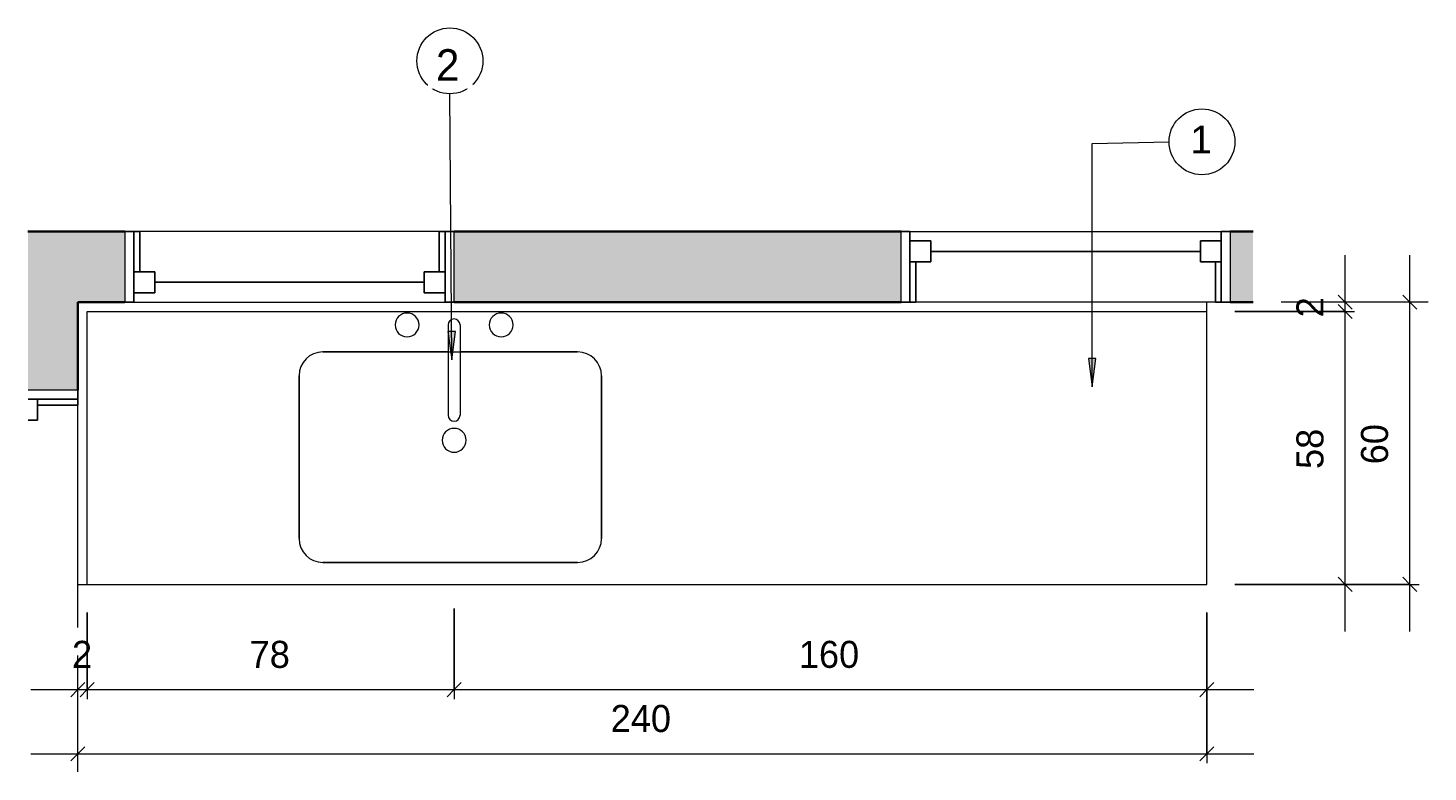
# Model space of a CAD drawing. Header units: metres. Extents: x -23.4 to 55.3, y -20.8 to 5.
# Tile 18 of 26: x 34.7 to 37.7, y -7.1 to -5.6. Entities that reach past the tile are written whole.
import ezdxf

# ---------------------------------------------------------------- set-up
doc = ezdxf.new("R2010")
doc.units = ezdxf.units.M
for name, color, linetype, lineweight in [('A-ANNO-DIMS', 211, 'Continuous', 9), ('A-ANNO-DIMS-20', 211, 'Continuous', 9), ('A-ANNO-KEYN', 231, 'Continuous', 9), ('A-GENM', 13, 'Continuous', 18), ('A-GLAZ', 151, 'Continuous', 18), ('A-WALL', 113, 'Continuous', 18), ('A-WALL-PATT', 111, 'Continuous', 35), ('G-ANNO-TEXT', 231, 'Continuous', 9), ('P-SANR-FIXT', 6, 'Continuous', 18)]:
    doc.layers.add(name, color=color, linetype=linetype, lineweight=lineweight)
doc.styles.add('Arial_3', font='arial.ttf', dxfattribs={"height": 0.059012})
doc.styles.add('Century Gothic_1', font='GOTHIC.TTF', dxfattribs={"height": 0.067065})
doc.styles.add('Century Gothic_3', font='GOTHIC.TTF', dxfattribs={"height": 0.057484})
doc.dimstyles.new('_Cotas_detalhamento_3_mm', dxfattribs={"dimscale": 0.3048, "dimtxt": 0.06, "dimasz": 0.098425, "dimexe": 0.065617, "dimexo": 0.19685, "dimgap": 0.098425, "dimtad": 1, "dimdec": 0, "dimlfac": 100, "dimzin": 0, "dimdsep": 46, "dimtxsty": 'Century Gothic_3', "dimblk1": 'OBLIQUE', "dimblk2": 'OBLIQUE', "dimsah": 1, "dimcen": 0.09, "dimdle": 0.328084, "dimazin": 0, "dimtfac": 1, "dimtdec": 4, "dimtix": 1, "dimtmove": 0, "dimatfit": 3, "dimfxl": 1, "dimtvp": 1, "dimtolj": 1, "dimtzin": 0, "dimarcsym": 2})
doc.dimstyles.new('_Cotas_detalhamento_3_mm_1', dxfattribs={"dimscale": 0.3048, "dimtxt": 0.06, "dimasz": 0.098425, "dimexe": 0.065617, "dimexo": 0.19685, "dimgap": 0.098425, "dimtad": 1, "dimdec": 0, "dimlfac": 100, "dimzin": 0, "dimdsep": 46, "dimtxsty": 'Century Gothic_3', "dimblk1": 'OBLIQUE', "dimblk2": 'OBLIQUE', "dimsah": 1, "dimcen": 0.09, "dimdle": 0.328084, "dimazin": 0, "dimtfac": 1, "dimtdec": 4, "dimtix": 1, "dimtmove": 0, "dimatfit": 3, "dimfxl": 1, "dimtvp": 1, "dimtolj": 1, "dimtzin": 0, "dimarcsym": 2})
doc.dimstyles.new('_Cotas_detalhamento_3_mm_2', dxfattribs={"dimscale": 0.3048, "dimtxt": 0.06, "dimasz": 0.098425, "dimexe": 0.065617, "dimexo": 0.19685, "dimgap": 0.098425, "dimtad": 1, "dimdec": 0, "dimlfac": 100, "dimzin": 0, "dimdsep": 46, "dimtxsty": 'Century Gothic_3', "dimblk1": 'OBLIQUE', "dimblk2": 'OBLIQUE', "dimsah": 1, "dimcen": 0.09, "dimdle": 0.328084, "dimazin": 0, "dimtfac": 1, "dimtdec": 4, "dimtix": 1, "dimtmove": 0, "dimatfit": 3, "dimfxl": 1, "dimtvp": 1, "dimtolj": 1, "dimtzin": 0, "dimarcsym": 2})

# ---------------------------------------------------------------- blocks, each defined once
blk = doc.blocks.new('Casement w Mullions-Number_0002 - _JANELA 2-2374376-BANCADA SALADAS_')
at = {"layer": 'A-GLAZ', "lineweight": 25}
for p, q in [((0.9365, 0.0309), (0.9365, 0.0106)), ((0.9809, 0.0309), (0.9809, 0.0106)), ((0.9809, 0.0106), (0.9809, 0.0309)), ((0.9809, 0.0106), (0.9365, 0.0106)), ((0.9682, 0.0106), (0.9809, 0.0106)), ((0.9682, 0.0106), (0.9682, -0.075)), ((0.9682, -0.075), (1, -0.075))]:
    blk.add_line(p, q, dxfattribs=at)
at = {"layer": 'A-GLAZ'}
for p, q in [((0.9809, 0.0309), (0.9809, -0.075)), ((0.9809, -0.075), (0.9809, 0.0309)), ((1, -0.075), (1, 0.0309)), ((0.4955, -0.075), (0.9809, -0.075)), ((0.9809, -0.075), (1, -0.075))]:
    blk.add_line(p, q, dxfattribs=at)
blk = doc.blocks.new('Casement w Mullions-Number_0002 - _JANELA 5-2627089-BANCADA SALADAS_')
at = {"layer": 'A-GLAZ', "lineweight": 25}
for p, q in [((-0.31825, 0.075), (-0.35, 0.075)), ((-0.31825, 0.075), (-0.31825, -0.01055)), ((0.31825, 0.075), (0.35, 0.075)), ((0.31825, -0.01055), (0.31825, 0.075)), ((-0.33095, -0.01055), (-0.2865, -0.01055)), ((-0.33095, -0.055), (-0.33095, -0.01055)), ((-0.33095, -0.01055), (-0.31825, -0.01055)), ((-0.33095, -0.01055), (-0.33095, -0.075)), ((-0.2865, -0.055), (-0.2865, -0.01055)), ((0.2865, -0.055), (0.2865, -0.01055)), ((0.33095, -0.01055), (0.2865, -0.01055)), ((0.31825, -0.01055), (0.33095, -0.01055)), ((0.33095, -0.055), (0.33095, -0.01055)), ((0.33095, -0.01055), (0.33095, -0.075)), ((-0.33095, -0.055), (-0.2865, -0.055)), ((-0.2865, -0.03277), (0.2865, -0.03277)), ((0.33095, -0.055), (0.2865, -0.055)), ((-0.35, -0.075), (-0.33095, -0.075)), ((0.35, -0.075), (0.33095, -0.075))]:
    blk.add_line(p, q, dxfattribs=at)
at = {"layer": 'A-GLAZ'}
for p, q in [((-0.35, 0.075), (-0.33095, 0.075)), ((-0.35, -0.075), (-0.35, 0.075)), ((-0.33095, 0.075), (-0.33095, -0.075)), ((-0.33095, 0.075), (0.33095, 0.075)), ((-0.33095, -0.075), (-0.33095, 0.075)), ((0.33095, 0.075), (0.35, 0.075)), ((0.33095, -0.075), (0.33095, 0.075)), ((0.33095, 0.075), (0.33095, -0.075)), ((0.35, 0.075), (0.35, -0.075)), ((-0.33095, -0.075), (-0.35, -0.075)), ((0.33095, -0.075), (-0.33095, -0.075)), ((0.35, -0.075), (0.33095, -0.075))]:
    blk.add_line(p, q, dxfattribs=at)
blk = doc.blocks.new('Casement w Mullions-Number_0002 - _JANELA 5-2405608-BANCADA SALADAS_')
at = {"layer": 'A-GLAZ', "lineweight": 25}
for p, q in [((-0.35, 0.075), (-0.33095, 0.075)), ((-0.33095, 0.01055), (-0.33095, 0.075)), ((0.33095, 0.01055), (0.33095, 0.075)), ((0.35, 0.075), (0.33095, 0.075)), ((-0.33095, 0.055), (-0.33095, 0.01055)), ((-0.33095, 0.055), (-0.2865, 0.055)), ((-0.2865, 0.055), (-0.2865, 0.01055)), ((-0.2865, 0.03277), (0.2865, 0.03277)), ((0.2865, 0.055), (0.2865, 0.01055)), ((0.33095, 0.055), (0.2865, 0.055)), ((0.33095, 0.055), (0.33095, 0.01055)), ((-0.33095, 0.01055), (-0.2865, 0.01055)), ((-0.33095, 0.01055), (-0.31825, 0.01055)), ((-0.31825, -0.075), (-0.31825, 0.01055)), ((0.33095, 0.01055), (0.2865, 0.01055)), ((0.31825, 0.01055), (0.33095, 0.01055)), ((0.31825, 0.01055), (0.31825, -0.075)), ((-0.31825, -0.075), (-0.35, -0.075)), ((0.31825, -0.075), (0.35, -0.075))]:
    blk.add_line(p, q, dxfattribs=at)
at = {"layer": 'A-GLAZ'}
for p, q in [((-0.33095, 0.075), (-0.35, 0.075)), ((-0.35, 0.075), (-0.35, -0.075)), ((-0.33095, -0.075), (-0.33095, 0.075)), ((0.33095, 0.075), (-0.33095, 0.075)), ((-0.33095, 0.075), (-0.33095, -0.075)), ((0.33095, 0.075), (0.33095, -0.075)), ((0.35, 0.075), (0.33095, 0.075)), ((0.33095, -0.075), (0.33095, 0.075)), ((0.35, -0.075), (0.35, 0.075)), ((-0.35, -0.075), (-0.33095, -0.075)), ((-0.33095, -0.075), (0.33095, -0.075)), ((0.33095, -0.075), (0.35, -0.075))]:
    blk.add_line(p, q, dxfattribs=at)
blk = doc.blocks.new('Generic Models 7 - Generic Models 28-2375428-BANCADA SALADAS_')
at = {"layer": 'A-GENM'}
for p, q in [((-21.8623, -6.7396), (-21.8623, -6.1596)), ((-23.7413, -6.2454), (-23.1998, -6.2454)), ((-23.7921, -6.6422), (-23.7921, -6.2962)), ((-23.149, -6.2962), (-23.149, -6.6422)), ((-23.1998, -6.693), (-23.7413, -6.693)), ((-24.2423, -6.7396), (-21.8623, -6.7396))]:
    blk.add_line(p, q, dxfattribs=at)
for centre, start, end in [((-23.7413, -6.2962), 90, 180), ((-23.1998, -6.2962), 0, 90), ((-23.7413, -6.6422), 180, 270), ((-23.1998, -6.6422), 270, 0)]:
    blk.add_arc(centre, 0.0508, start, end, dxfattribs=at)
blk = doc.blocks.new('M_Sink Kitchen-Single - 760 x 535mm-2443443-BANCADA SALADAS_')
at = {"layer": 'P-SANR-FIXT', "color": 7}
for p, q in [((0.003, 0.2452), (0.003, 0.0531)), ((0.0284, 0.2452), (0.0284, 0.0531)), ((0.003, 0.188), (-0.2632, 0.188)), ((0.2783, 0.188), (0.0284, 0.188)), ((-0.314, 0.1372), (-0.314, -0.2088)), ((0.3291, -0.2088), (0.3291, 0.1372)), ((-0.2632, -0.2596), (0.2783, -0.2596))]:
    blk.add_line(p, q, dxfattribs=at)
for centre, radius, start, end in [((-0.0843, 0.2452), 0.0254, 360, 180), ((0.1157, 0.2452), 0.0254, 360, 180), ((-0.0843, 0.2452), 0.0254, 180, 360), ((0.0157, 0.2452), 0.0127, 360, 180), ((0.1157, 0.2452), 0.0254, 180, 0), ((-0.2632, 0.1372), 0.0508, 90, 180), ((0.2783, 0.1372), 0.0508, 360, 90), ((0.0157, 0.0531), 0.0127, 180, 0), ((0.0157, 0), 0.0254, 360, 180), ((0.0157, 0), 0.0254, 180, 0), ((-0.2632, -0.2088), 0.0508, 180, 270), ((0.2783, -0.2088), 0.0508, 270, 0)]:
    blk.add_arc(centre, radius, start, end, dxfattribs=at)
blk = doc.blocks.new('Modelos genéricos 37 - Modelos genéricos 40-2375524-BANCADA SALADAS_')
at = {"layer": 'A-GENM'}
for p, q in [((-24.2423, -6.1596), (-21.8623, -6.1596)), ((-24.2423, -6.7396), (-24.2423, -6.1596)), ((-21.8623, -6.1596), (-21.8623, -6.1396)), ((-24.2623, -6.7396), (-24.2423, -6.7396))]:
    blk.add_line(p, q, dxfattribs=at)
blk = doc.blocks.new('DIMBLOCK121-BANCADA SALADAS_')
at = {"layer": 'A-ANNO-DIMS-20'}
for p, q in [((34.8059, -6.7996), (34.8059, -6.9834)), ((34.8059, -6.9634), (34.8059, -6.7996)), ((34.7859, -6.9634), (34.7859, -6.8911)), ((34.6859, -6.9634), (34.8059, -6.9634)), ((34.7859, -7.0022), (34.7859, -6.9434))]:
    blk.add_line(p, q, dxfattribs=at)
at = {"layer": 'A-ANNO-DIMS-20', "lineweight": 18}
for p, q in [((34.7859, -6.9634), (34.7709, -6.9784)), ((34.7859, -6.9634), (34.8009, -6.9484)), ((34.8059, -6.9634), (34.7909, -6.9784)), ((34.8059, -6.9634), (34.8209, -6.9484))]:
    blk.add_line(p, q, dxfattribs=at)
at = {"layer": 'A-ANNO-DIMS-20', "color": 0, "insert": (34.7735, -6.8597), "char_height": 0.0575, "width": 0.053714, "attachment_point": 1, "line_spacing_factor": 0.984117, "style": 'Century Gothic_3'}
blk.add_mtext('2', dxfattribs=at)
blk = doc.blocks.new('_Oblique')
at = {"color": 0, "linetype": 'ByBlock', "lineweight": -2}
blk.add_line((-0.5, -0.5), (0.5, 0.5), dxfattribs=at)
blk = doc.blocks.new('DIMBLOCK122-BANCADA SALADAS_')
at = {"layer": 'A-ANNO-DIMS-20'}
for p, q in [((34.8059, -6.7996), (34.8059, -6.9834)), ((34.8059, -6.9634), (34.8059, -6.7996)), ((35.5858, -6.7911), (35.5858, -6.9834)), ((35.5858, -6.9634), (35.5858, -6.7911)), ((34.8059, -6.9634), (35.5858, -6.9634))]:
    blk.add_line(p, q, dxfattribs=at)
at = {"layer": 'A-ANNO-DIMS-20', "lineweight": 18}
for p, q in [((34.8059, -6.9634), (34.7909, -6.9784)), ((34.8059, -6.9634), (34.8209, -6.9484)), ((35.5858, -6.9634), (35.5708, -6.9784)), ((35.5858, -6.9634), (35.6008, -6.9484))]:
    blk.add_line(p, q, dxfattribs=at)
at = {"layer": 'A-ANNO-DIMS-20', "color": 0, "insert": (35.1511, -6.8597), "char_height": 0.05748, "width": 0.107429, "attachment_point": 1, "line_spacing_factor": 0.984117, "style": 'Century Gothic_3'}
blk.add_mtext('78', dxfattribs=at)
blk = doc.blocks.new('DIMBLOCK123-BANCADA SALADAS_')
at = {"layer": 'A-ANNO-DIMS-20'}
for p, q in [((35.5858, -6.7911), (35.5858, -6.9834)), ((35.5858, -6.9634), (35.5858, -6.7911)), ((37.1859, -6.7996), (37.1859, -6.9834)), ((37.1859, -6.9634), (37.1859, -6.7996)), ((35.5858, -6.9634), (37.2859, -6.9634))]:
    blk.add_line(p, q, dxfattribs=at)
at = {"layer": 'A-ANNO-DIMS-20', "lineweight": 18}
for p, q in [((35.5858, -6.9634), (35.5708, -6.9784)), ((35.5858, -6.9634), (35.6008, -6.9484)), ((37.1859, -6.9634), (37.1709, -6.9784)), ((37.1859, -6.9634), (37.2009, -6.9484))]:
    blk.add_line(p, q, dxfattribs=at)
at = {"layer": 'A-ANNO-DIMS-20', "color": 0, "insert": (36.3187, -6.8597), "char_height": 0.05748, "width": 0.161143, "attachment_point": 1, "line_spacing_factor": 0.984117, "style": 'Century Gothic_3'}
blk.add_mtext('160', dxfattribs=at)
blk = doc.blocks.new('DIMBLOCK124-BANCADA SALADAS_')
at = {"layer": 'A-ANNO-DIMS-20'}
for p, q in [((37.2459, -6.1596), (37.5002, -6.1596)), ((37.4802, -6.1596), (37.2459, -6.1596)), ((37.4802, -6.8396), (37.4802, -6.1596)), ((37.2459, -6.7396), (37.5002, -6.7396)), ((37.4802, -6.7396), (37.2459, -6.7396))]:
    blk.add_line(p, q, dxfattribs=at)
at = {"layer": 'A-ANNO-DIMS-20', "lineweight": 18}
for p, q in [((37.4802, -6.1596), (37.4652, -6.1446)), ((37.4802, -6.1596), (37.4952, -6.1746)), ((37.4802, -6.7396), (37.4652, -6.7246)), ((37.4802, -6.7396), (37.4952, -6.7546))]:
    blk.add_line(p, q, dxfattribs=at)
at = {"layer": 'A-ANNO-DIMS-20', "color": 0, "insert": (37.3765, -6.4944), "char_height": 0.05748, "width": 0.107429, "attachment_point": 1, "rotation": 90, "line_spacing_factor": 0.984117, "style": 'Century Gothic_3'}
blk.add_mtext('58', dxfattribs=at)
blk = doc.blocks.new('DIMBLOCK125-BANCADA SALADAS_')
at = {"layer": 'A-ANNO-DIMS-20'}
for p, q in [((37.4802, -6.1596), (37.4802, -6.0396)), ((37.2459, -6.1596), (37.5002, -6.1596)), ((37.4802, -6.1596), (37.2459, -6.1596)), ((37.4802, -6.1396), (37.3443, -6.1396)), ((37.519, -6.1396), (37.4602, -6.1396))]:
    blk.add_line(p, q, dxfattribs=at)
at = {"layer": 'A-ANNO-DIMS-20', "lineweight": 18}
for p, q in [((37.4802, -6.1396), (37.4652, -6.1246)), ((37.4802, -6.1596), (37.4652, -6.1446)), ((37.4802, -6.1396), (37.4952, -6.1546)), ((37.4802, -6.1596), (37.4952, -6.1746))]:
    blk.add_line(p, q, dxfattribs=at)
at = {"layer": 'A-ANNO-DIMS-20', "color": 0, "insert": (37.3765, -6.172), "char_height": 0.0575, "width": 0.053714, "attachment_point": 1, "rotation": 90, "line_spacing_factor": 0.984117, "style": 'Century Gothic_3'}
blk.add_mtext('2', dxfattribs=at)
blk = doc.blocks.new('M_Identificador de nota-chave - Texto da nota-chave-86548-BANCADA SALADAS_')
at = {"layer": 'A-ANNO-KEYN'}
blk.add_circle((0.00024, -0.0002), 0.0035, dxfattribs=at)
blk = doc.blocks.new('DIMBLOCK126-BANCADA SALADAS_')
at = {"layer": 'A-ANNO-DIMS-20'}
for p, q in [((37.1859, -6.7996), (37.1859, -7.1197)), ((37.1859, -7.0997), (37.1859, -6.7996)), ((34.7859, -7.0997), (34.7859, -6.8911)), ((34.7859, -7.1385), (34.7859, -7.0797)), ((34.6859, -7.0997), (37.2859, -7.0997))]:
    blk.add_line(p, q, dxfattribs=at)
at = {"layer": 'A-ANNO-DIMS-20', "lineweight": 18}
for p, q in [((34.7859, -7.0997), (34.7709, -7.1147)), ((34.7859, -7.0997), (34.8009, -7.0847)), ((37.1859, -7.0997), (37.1709, -7.1147)), ((37.1859, -7.0997), (37.2009, -7.0847))]:
    blk.add_line(p, q, dxfattribs=at)
at = {"layer": 'A-ANNO-DIMS-20', "color": 0, "insert": (35.9187, -6.996), "char_height": 0.05748, "width": 0.161143, "attachment_point": 1, "line_spacing_factor": 0.984117, "style": 'Century Gothic_3'}
blk.add_mtext('240', dxfattribs=at)
blk = doc.blocks.new('DIMBLOCK127-BANCADA SALADAS_')
at = {"layer": 'A-ANNO-DIMS-20'}
for p, q in [((37.6175, -6.8396), (37.6175, -6.0396)), ((37.6175, -6.1396), (37.3443, -6.1396)), ((37.6563, -6.1396), (37.5975, -6.1396)), ((37.2459, -6.7396), (37.6375, -6.7396)), ((37.6175, -6.7396), (37.2459, -6.7396))]:
    blk.add_line(p, q, dxfattribs=at)
at = {"layer": 'A-ANNO-DIMS-20', "lineweight": 18}
for p, q in [((37.6175, -6.1396), (37.6025, -6.1246)), ((37.6175, -6.1396), (37.6325, -6.1546)), ((37.6175, -6.7396), (37.6025, -6.7246)), ((37.6175, -6.7396), (37.6325, -6.7546))]:
    blk.add_line(p, q, dxfattribs=at)
at = {"layer": 'A-ANNO-DIMS-20', "color": 0, "insert": (37.5138, -6.4844), "char_height": 0.05748, "width": 0.107429, "attachment_point": 1, "rotation": 90, "line_spacing_factor": 0.984117, "style": 'Century Gothic_3'}
blk.add_mtext('60', dxfattribs=at)

msp = doc.modelspace()

# ---------------------------------------------------------------- hatches: boundary and pattern name
at = {"layer": 'A-ANNO-KEYN'}
for points in [[(35.5812, -6.2623), (35.5886, -6.2023), (35.5728, -6.2024)], [(36.9423, -6.3195), (36.9502, -6.2595), (36.9344, -6.2595)]]:
    msp.add_hatch(color=256, dxfattribs=at).paths.add_polyline_path(points, flags=0)
at = {"layer": 'A-WALL-PATT', "lineweight": 18}
h = msp.add_hatch(color=7, dxfattribs=at)
h.paths.add_polyline_path([(37.2844, -6.1396), (37.2844, -5.9896), (37.2359, -5.9896), (37.2359, -6.1396)], flags=0)
h.paths.add_polyline_path([(36.5359, -6.1396), (36.5359, -5.9896), (35.5859, -5.9896), (35.5859, -6.1396), (35.9822, -6.1396)], flags=0)
h.paths.add_polyline_path([(34.8859, -6.1396), (34.8859, -5.9896), (34.6799, -5.9896), (34.6799, -6.1396), (34.7859, -6.1396)], flags=0)
msp.add_hatch(color=7, dxfattribs=at).paths.add_polyline_path([(34.6799, -6.3271), (34.7859, -6.3271), (34.7859, -6.1396), (34.6799, -6.1396), (34.6799, -6.1947)], flags=0)

# ---------------------------------------------------------------- linework, layer by layer
at = {"layer": 'A-ANNO-KEYN'}
for p, q in [((35.5812, -6.2623), (35.577, -5.697)), ((36.9423, -5.8025), (37.1058, -5.799)), ((36.9423, -6.3195), (36.9423, -5.8025)), ((35.5886, -6.2023), (35.5728, -6.2024)), ((35.5728, -6.2024), (35.5812, -6.2623)), ((35.5812, -6.2623), (35.5886, -6.2023)), ((36.9502, -6.2595), (36.9344, -6.2595)), ((36.9344, -6.2595), (36.9423, -6.3195)), ((36.9423, -6.3195), (36.9502, -6.2595))]:
    msp.add_line(p, q, dxfattribs=at)
at = {"layer": 'A-WALL', "lineweight": 35}
for p, q in [((34.8859, -5.9896), (34.6799, -5.9896)), ((36.5359, -5.9896), (35.5859, -5.9896)), ((37.2844, -5.9896), (37.2359, -5.9896)), ((34.7859, -6.1396), (34.8859, -6.1396)), ((34.7859, -6.3271), (34.7859, -6.1396)), ((35.5859, -6.1396), (36.5359, -6.1396)), ((37.2359, -6.1396), (37.2844, -6.1396))]:
    msp.add_line(p, q, dxfattribs=at)

# ---------------------------------------------------------------- block references
at = {"layer": 'A-ANNO-KEYN', "xscale": 19.99999999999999, "yscale": 19.99999999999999, "zscale": 19.99999999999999}
for p in [(35.5721, -5.6229), (37.1709, -5.7949)]:
    msp.add_blockref('M_Identificador de nota-chave - Texto da nota-chave-86548-BANCADA SALADAS_', p, dxfattribs=at)
at = {"layer": 'A-GENM'}
for name in ['Modelos genéricos 37 - Modelos genéricos 40-2375524-BANCADA SALADAS_', 'Generic Models 7 - Generic Models 28-2375428-BANCADA SALADAS_']:
    msp.add_blockref(name, (59.0482, 0), dxfattribs=at)
at = {"layer": 'A-GLAZ'}
for name, p, rotation in [('Casement w Mullions-Number_0002 - _JANELA 5-2405608-BANCADA SALADAS_', (35.2359, -6.0646), 180), ('Casement w Mullions-Number_0002 - _JANELA 5-2627089-BANCADA SALADAS_', (36.8859, -6.0646), 180), ('Casement w Mullions-Number_0002 - _JANELA 2-2374376-BANCADA SALADAS_', (34.7109, -7.3271), 89.9999999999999)]:
    msp.add_blockref(name, p, dxfattribs=dict(at, rotation=rotation))
at = {"layer": 'P-SANR-FIXT', "color": 7}
msp.add_blockref('M_Sink Kitchen-Single - 760 x 535mm-2443443-BANCADA SALADAS_', (35.5701, -6.4334), dxfattribs=at)

# ---------------------------------------------------------------- dimensions: what is measured, and where the dimension line sits
at = {"layer": 'A-ANNO-DIMS'}
for base, p1, p2, override, picture, middle in [((37.4802, -6.1396), (37.1859, -6.1596), (37.459, -6.1396), {"dimpost": '<>', "dimfxl": 0.273862}, 'DIMBLOCK125-BANCADA SALADAS_', (37.4208, -6.1496)), ((37.6175, -6.1396), (37.1859, -6.7396), (37.5963, -6.1396), {"dimpost": '<>', "dimfxl": 0.726916}, 'DIMBLOCK127-BANCADA SALADAS_', (37.5573, -6.4396)), ((37.4802, -6.1596), (37.1859, -6.7396), (37.1859, -6.1596), {"dimpost": '<>', "dimfxl": 0.58}, 'DIMBLOCK124-BANCADA SALADAS_', (37.42, -6.4496))]:
    dim = msp.add_linear_dim(base=base, p1=p1, p2=p2, angle=90, dimstyle='_Cotas_detalhamento_3_mm_2', override=override, dxfattribs=at)
    dim.commit()
    dim.dimension.update_dxf_attribs({"geometry": picture, "text_midpoint": middle})
for base, p1, p2, dimstyle, override, picture, middle in [((34.8059, -6.9634), (34.7859, -6.9422), (34.8059, -6.7396), '_Cotas_detalhamento_3_mm_2', {"dimpost": '<>', "dimfxl": 0.203546}, 'DIMBLOCK121-BANCADA SALADAS_', (34.7959, -6.9039)), ((37.1859, -7.0997), (34.7859, -7.0785), (37.1859, -6.7396), '_Cotas_detalhamento_3_mm_2', {"dimpost": '<>', "dimfxl": 2.423807}, 'DIMBLOCK126-BANCADA SALADAS_', (35.9859, -7.0395)), ((35.5858, -6.9634), (34.8059, -6.7396), (35.5858, -6.7311), '_Cotas_detalhamento_3_mm', {"dimpost": '<>', "dimfxl": 0.779935}, 'DIMBLOCK122-BANCADA SALADAS_', (35.1958, -6.9032)), ((37.1859, -6.9634), (35.5858, -6.7311), (37.1859, -6.7396), '_Cotas_detalhamento_3_mm_1', {"dimpost": '<>', "dimfxl": 1.600135}, 'DIMBLOCK123-BANCADA SALADAS_', (36.3858, -6.9032))]:
    dim = msp.add_linear_dim(base=base, p1=p1, p2=p2, dimstyle=dimstyle, override=override, dxfattribs=at)
    dim.commit()
    dim.dimension.update_dxf_attribs({"geometry": picture, "text_midpoint": middle})

# ---------------------------------------------------------------- next in the draw order: texts
at = {"layer": 'A-ANNO-KEYN', "char_height": 0.059, "width": 0.05472, "attachment_point": 2, "line_spacing_factor": 0.938532, "style": 'Arial_3', "bg_fill": 3, "box_fill_scale": 1.25, "bg_fill_color": 0, "bg_fill_transparency": 0}
for s, insert in [('3', (35.5752, -5.5923)), ('1', (37.174, -5.7644))]:
    msp.add_mtext(s, dxfattribs=dict(at, insert=insert))

# ---------------------------------------------------------------- next in the draw order: texts
at = {"layer": 'G-ANNO-TEXT', "color": 7, "insert": (35.5472, -5.602), "char_height": 0.0671, "width": 0.061317, "attachment_point": 1, "line_spacing_factor": 0.984117, "style": 'Century Gothic_1', "bg_fill": 3, "box_fill_scale": 1.25, "bg_fill_color": 0, "bg_fill_transparency": 0}
msp.add_mtext('2', dxfattribs=at)

doc.saveas('drawing.dxf')
